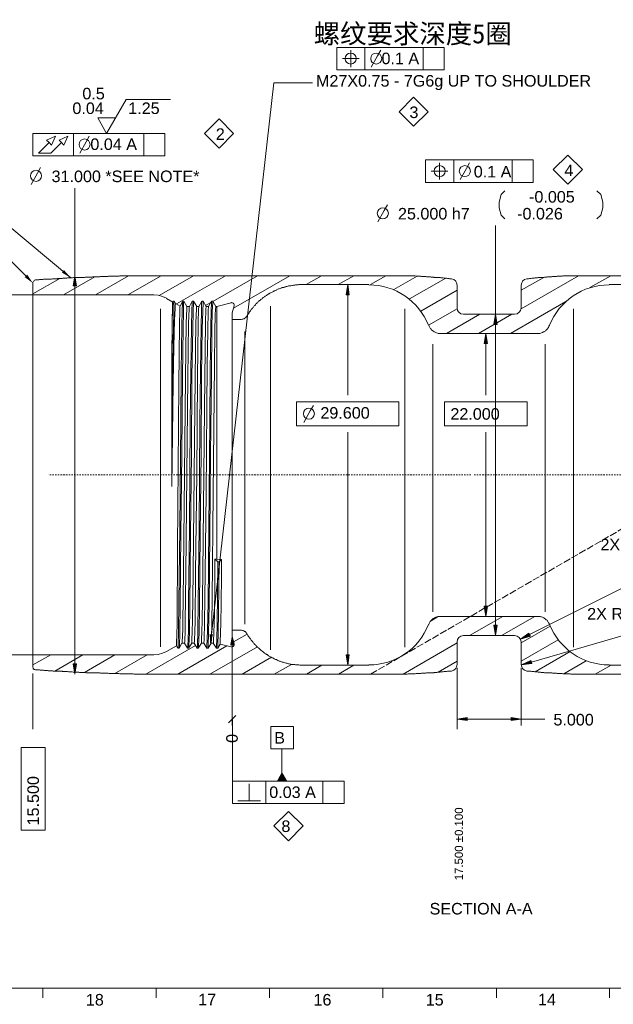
# Model space of a CAD drawing. Header units: millimetres. Extents: x 284 to 1085, y 7 to 266.
# Tile 7 of 21: x 552 to 598, y 8 to 84. Entities that reach past the tile are written whole.
import ezdxf

# ---------------------------------------------------------------- set-up
doc = ezdxf.new("R2010")
doc.units = ezdxf.units.MM
doc.linetypes.add('PDF_IMPORT', pattern=[1, 0.8, -0.2])
for name, color, linetype in [('PDF3_几何图形', 7, 'Continuous'), ('PDF3_实体填充', 7, 'Continuous'), ('PDF3_文字', 7, 'Continuous')]:
    doc.layers.add(name, color=color, linetype=linetype)
doc.styles.add('PDF F1', font='arial.ttf')
doc.styles.add('PDF SimSun', font='simsun.ttc')

msp = doc.modelspace()

# ---------------------------------------------------------------- hatches: boundary and pattern name
at = {"layer": 'PDF3_实体填充', "transparency": 33554559}
for points in [[(552.962, 64.127), (552.832, 64.321), (552.638, 64.127), (553.285, 63.652)], [(555.872, 64.471), (555.699, 64.665), (555.548, 64.471), (556.238, 64.062)], [(591.998, 36.213), (591.869, 36.45), (591.567, 36.213), (591.222, 35.976)], [(592.106, 34.079), (592.041, 34.316), (591.524, 34.079), (591.308, 33.971)], [(587.083, 29.639), (587.083, 29.876), (586.286, 29.746)], [(591.287, 29.746), (590.489, 29.876), (590.489, 29.639)]]:
    msp.add_hatch(color=256, dxfattribs=at).paths.add_polyline_path(points)

# ---------------------------------------------------------------- linework, layer by layer
at = {"layer": 'PDF3_几何图形', "lineweight": 13}
for points in [[(585.294, 80.228), (585.294, 81.974), (576.931, 81.974), (576.931, 80.228)], [(582.902, 78.116), (584.044, 76.973), (582.902, 75.853), (581.781, 76.973)], [(567.77, 76.435), (568.891, 75.292), (567.77, 74.15), (566.628, 75.292)], [(563.545, 73.546), (563.545, 75.292), (553.285, 75.292), (553.285, 73.546)], [(594.908, 73.611), (596.05, 72.49), (594.908, 71.348), (593.765, 72.49)], [(592.213, 71.477), (592.213, 73.244), (583.829, 73.244), (583.829, 71.477)], [(556.669, 63.437), (556.54, 64.234), (556.411, 63.437)], [(577.901, 62.747), (577.793, 63.545), (577.664, 62.747)], [(589.411, 60.441), (589.282, 61.238), (589.153, 60.441)], [(588.657, 58.953), (588.528, 59.751), (588.398, 58.953)], [(573.805, 54.427), (573.805, 52.552), (581.759, 52.552), (581.759, 54.427)], [(585.316, 54.427), (585.316, 52.552), (591.739, 52.552), (591.739, 54.427)], [(588.398, 38.541), (588.528, 37.743), (588.657, 38.541)], [(589.153, 37.053), (589.282, 36.256), (589.411, 37.053)], [(591.869, 36.45), (591.222, 35.976), (591.998, 36.213)], [(568.783, 29.251), (568.783, 35.652)], [(577.664, 34.747), (577.793, 33.95), (577.901, 34.747)], [(556.411, 34.057), (556.54, 33.26), (556.669, 34.057)], [(592.041, 34.316), (591.308, 33.971), (592.106, 34.079)], [(569.063, 30.048), (568.503, 29.466)], [(587.083, 29.876), (586.286, 29.746), (587.083, 29.639)], [(590.489, 29.639), (591.287, 29.746), (590.489, 29.876)], [(571.801, 27.44), (571.801, 29.186), (573.547, 29.186), (573.547, 27.44)], [(552.358, 21.124), (552.358, 27.548), (554.234, 27.548), (554.234, 21.124)], [(577.491, 23.194), (577.491, 24.94), (568.805, 24.94), (568.805, 23.194)], [(573.18, 22.568), (574.301, 21.448), (573.18, 20.305), (572.038, 21.448)]]:
    msp.add_lwpolyline(points, close=True, dxfattribs=at)
for points in [[(579.108, 81.974), (579.108, 80.228)], [(583.656, 81.974), (583.656, 80.228)], [(578.009, 81.759), (578.009, 81.112), (578.677, 81.112)], [(579.604, 80.444), (580.1, 81.328), (580.358, 81.759)], [(577.362, 81.112), (578.009, 81.112), (578.009, 80.444)], [(567.167, 36.342), (572.038, 79.237), (575.034, 79.237)], [(563.976, 77.922), (560.549, 77.922), (559.019, 75.292), (558.329, 76.521), (559.73, 76.521)], [(556.238, 64.062), (541.344, 76.478)], [(554.535, 74.581), (554.729, 74.387), (555.031, 75.077), (554.341, 74.775), (554.535, 74.581), (554.234, 74.279), (553.716, 73.762), (554.19, 73.762), (554.686, 73.762), (555.182, 74.279), (555.505, 74.581), (555.678, 74.387), (556.001, 75.077), (555.311, 74.775), (555.505, 74.581)], [(556.432, 75.292), (556.432, 73.546)], [(556.928, 73.762), (557.424, 74.645), (557.661, 75.077)], [(561.907, 75.292), (561.907, 73.546)], [(584.928, 73.007), (584.928, 72.361), (585.575, 72.361)], [(586.027, 73.244), (586.027, 71.477)], [(586.523, 71.714), (587.019, 72.576), (587.256, 73.007)], [(590.575, 73.244), (590.575, 71.477)], [(553.134, 71.326), (553.63, 72.21), (553.867, 72.641)], [(584.281, 72.361), (584.928, 72.361), (584.928, 71.714)], [(552.725, 64.213), (545.956, 70.981), (542.96, 70.981)], [(556.54, 64.234), (556.54, 71.046)], [(590.015, 70.83), (589.713, 70.55), (589.562, 69.946), (589.562, 69.515), (589.713, 68.933), (590.015, 68.653)], [(597.171, 68.653), (597.473, 68.933), (597.624, 69.515), (597.624, 69.946), (597.473, 70.55), (597.171, 70.83)], [(580.121, 68.416), (580.617, 69.3), (580.876, 69.731)], [(589.282, 61.238), (589.282, 68.136)], [(585.833, 63.997), (585.769, 63.997), (585.704, 63.997), (585.639, 64.019), (585.596, 64.019), (585.531, 64.019), (585.467, 64.04), (585.402, 64.04), (585.337, 64.04), (585.273, 64.04), (585.208, 64.062), (585.143, 64.062), (585.079, 64.062), (585.036, 64.062), (584.971, 64.083), (584.906, 64.083), (584.842, 64.083), (584.777, 64.105), (584.712, 64.105), (584.648, 64.105), (584.583, 64.105), (584.518, 64.105), (584.475, 64.127), (584.411, 64.127), (584.346, 64.127), (584.281, 64.127), (584.217, 64.148), (584.152, 64.148), (584.087, 64.148), (584.023, 64.148), (583.958, 64.148), (583.915, 64.148), (583.85, 64.17), (583.785, 64.17), (583.721, 64.17), (583.656, 64.17), (583.591, 64.17), (583.527, 64.17), (583.462, 64.191), (583.397, 64.191), (583.354, 64.191), (583.29, 64.191), (583.225, 64.191), (583.16, 64.191), (583.096, 64.191), (583.031, 64.213), (582.966, 64.213), (582.902, 64.213), (582.837, 64.213), (582.772, 64.213), (582.729, 64.213), (582.665, 64.213), (582.6, 64.213), (582.535, 64.213), (582.471, 64.213), (582.406, 64.234), (582.341, 64.234), (582.277, 64.234), (582.212, 64.234), (582.169, 64.234), (582.104, 64.234), (582.04, 64.234), (581.975, 64.234), (581.91, 64.234), (581.846, 64.234), (581.781, 64.234), (581.716, 64.234), (581.652, 64.234), (581.587, 64.234), (581.544, 64.234), (581.479, 64.234), (581.414, 64.234), (581.35, 64.234), (581.285, 64.234), (563.287, 64.234), (563.222, 64.234), (563.157, 64.234), (563.114, 64.234), (563.05, 64.234), (562.985, 64.234), (562.92, 64.234), (562.856, 64.234), (562.791, 64.234), (562.726, 64.234), (562.662, 64.234), (562.597, 64.234), (562.532, 64.234), (562.489, 64.234), (562.424, 64.234), (562.36, 64.234), (562.295, 64.234), (562.23, 64.234), (562.166, 64.234), (562.101, 64.234), (562.036, 64.234), (561.972, 64.234), (561.907, 64.234), (561.864, 64.234), (561.799, 64.234), (561.735, 64.234), (561.67, 64.234), (561.605, 64.234), (561.541, 64.234), (561.476, 64.234), (561.411, 64.234), (561.347, 64.234), (561.282, 64.234), (561.239, 64.234), (561.174, 64.234), (561.11, 64.234), (561.045, 64.213), (560.98, 64.213), (560.916, 64.213), (560.851, 64.213), (560.786, 64.213), (560.722, 64.213), (560.657, 64.213), (560.614, 64.213), (560.549, 64.213), (560.484, 64.213), (560.42, 64.213), (560.355, 64.213), (560.29, 64.213), (560.226, 64.213), (560.161, 64.213), (560.096, 64.213), (560.053, 64.213), (559.989, 64.191), (559.924, 64.191), (559.859, 64.191), (559.795, 64.191), (559.73, 64.191), (559.665, 64.191), (559.601, 64.191), (559.536, 64.191), (559.471, 64.191), (559.428, 64.191), (559.364, 64.191), (559.299, 64.191), (559.234, 64.191), (559.17, 64.191), (559.105, 64.17), (559.04, 64.17), (558.976, 64.17), (558.911, 64.17), (558.846, 64.17), (558.803, 64.17), (558.739, 64.17), (558.674, 64.17), (558.609, 64.17), (558.545, 64.17), (558.48, 64.148), (558.415, 64.148), (558.351, 64.148), (558.286, 64.148), (558.221, 64.148), (558.178, 64.148), (558.113, 64.148), (558.049, 64.148), (557.984, 64.148), (557.919, 64.148), (557.855, 64.127), (557.79, 64.127), (557.725, 64.127), (557.661, 64.127), (557.618, 64.127), (557.553, 64.127), (557.488, 64.127), (557.424, 64.127), (557.359, 64.127), (557.294, 64.105), (557.23, 64.105), (557.165, 64.105), (557.1, 64.105), (557.036, 64.105), (556.993, 64.105), (556.928, 64.105), (556.863, 64.105), (556.799, 64.083), (556.734, 64.083), (556.669, 64.083), (556.605, 64.083), (556.54, 64.083), (556.475, 64.083), (556.432, 64.083), (556.367, 64.062), (556.303, 64.062), (556.238, 64.062), (556.173, 64.062), (556.109, 64.062), (556.044, 64.062), (555.979, 64.062), (555.915, 64.04), (555.85, 64.04), (555.807, 64.04), (555.742, 64.04), (555.678, 64.04), (555.613, 64.04), (555.548, 64.019), (555.484, 64.019), (555.419, 64.019), (555.354, 64.019), (555.29, 64.019), (555.225, 64.019), (555.182, 63.997), (555.117, 63.997), (555.053, 63.997), (554.988, 63.997), (554.923, 63.997), (554.859, 63.997), (554.794, 63.997), (554.729, 63.976), (554.665, 63.976), (554.621, 63.976), (554.557, 63.976), (554.492, 63.976), (554.428, 63.954), (554.363, 63.954), (554.298, 63.954), (554.234, 63.954), (554.169, 63.954), (554.104, 63.954), (554.061, 63.933), (553.996, 63.933), (553.932, 63.933), (553.867, 63.933), (553.802, 63.933), (553.738, 63.911), (553.673, 63.911), (553.608, 63.911), (553.544, 63.911), (553.501, 63.911), (553.479, 63.911), (553.414, 63.889), (553.371, 63.846), (553.328, 63.803), (553.307, 63.76), (553.285, 63.695), (553.285, 62.747), (553.285, 36.471), (553.285, 34.747)], [(553.285, 62.812), (555.376, 64.019)], [(555.656, 62.747), (558.092, 64.148)], [(558.157, 62.747), (560.722, 64.213)], [(560.657, 62.747), (563.265, 64.234)], [(563.093, 62.704), (565.765, 64.234)], [(564.451, 62.036), (568.266, 64.234)], [(567.274, 62.23), (570.766, 64.234)], [(568.783, 60.829), (569.494, 60.829), (569.559, 60.85), (569.624, 60.85), (569.667, 60.872), (569.732, 60.893), (569.775, 60.936), (569.839, 60.98), (569.882, 61.023), (569.904, 61.066), (569.926, 61.087), (569.947, 61.13), (569.99, 61.195), (570.033, 61.238), (570.055, 61.303), (570.098, 61.346), (570.12, 61.389), (570.163, 61.454), (570.206, 61.497), (570.227, 61.562), (570.27, 61.605), (570.314, 61.648), (570.357, 61.691), (570.4, 61.756), (570.443, 61.799), (570.464, 61.842), (570.508, 61.885), (570.551, 61.928), (570.594, 61.971), (570.637, 62.036), (570.68, 62.079), (570.723, 62.122), (570.766, 62.165), (570.831, 62.208), (570.874, 62.251), (570.917, 62.294), (570.96, 62.316), (571.003, 62.359), (571.046, 62.402), (571.111, 62.445), (571.154, 62.488), (571.197, 62.532), (571.262, 62.553), (571.305, 62.596), (571.348, 62.639), (571.413, 62.661), (571.456, 62.704), (571.521, 62.747), (571.564, 62.769), (571.607, 62.812), (571.672, 62.833), (571.715, 62.876), (571.779, 62.898), (571.822, 62.92), (571.887, 62.963), (571.952, 62.984), (571.995, 63.006), (572.06, 63.049), (572.103, 63.07), (572.167, 63.092), (572.232, 63.114), (572.275, 63.157), (572.34, 63.178), (572.404, 63.2), (572.448, 63.221), (572.512, 63.243), (572.577, 63.264), (572.642, 63.286), (572.685, 63.308), (572.749, 63.308), (572.814, 63.329), (572.879, 63.351), (572.922, 63.372), (572.986, 63.394), (573.051, 63.394), (573.116, 63.415), (573.18, 63.437), (573.245, 63.437), (573.288, 63.458), (573.353, 63.458), (573.417, 63.48), (573.482, 63.48), (573.547, 63.501), (573.611, 63.501), (573.676, 63.501), (573.719, 63.523), (573.784, 63.523), (573.849, 63.523), (573.913, 63.523), (573.978, 63.545), (574.043, 63.545), (574.107, 63.545), (574.172, 63.545), (574.237, 63.545), (579.431, 63.545)], [(568.891, 61.712), (573.267, 64.234)], [(574.538, 63.545), (575.745, 64.234)], [(577.039, 63.545), (578.246, 64.234)], [(579.539, 63.545), (580.746, 64.234)], [(581.371, 63.157), (583.182, 64.191)], [(582.578, 62.424), (585.402, 64.04)], [(586.286, 63.501), (586.243, 63.674), (586.157, 63.825), (586.027, 63.933), (585.855, 63.997)], [(586.2, 63.803), (586.2, 63.825)], [(591.265, 61.648), (595.749, 64.234)], [(591.287, 63.114), (593.033, 64.105)], [(591.718, 63.997), (591.545, 63.933), (591.416, 63.825), (591.33, 63.674), (591.287, 63.501)], [(591.373, 63.825), (591.373, 63.803)], [(606.763, 64.234), (596.266, 64.234), (596.223, 64.234), (596.158, 64.234), (596.093, 64.234), (596.029, 64.234), (595.964, 64.234), (595.899, 64.234), (595.835, 64.234), (595.77, 64.234), (595.705, 64.234), (595.641, 64.234), (595.598, 64.234), (595.533, 64.234), (595.468, 64.234), (595.404, 64.234), (595.339, 64.234), (595.274, 64.234), (595.21, 64.234), (595.145, 64.234), (595.08, 64.234), (595.016, 64.213), (594.973, 64.213), (594.908, 64.213), (594.843, 64.213), (594.779, 64.213), (594.714, 64.213), (594.649, 64.213), (594.585, 64.213), (594.52, 64.213), (594.455, 64.191), (594.412, 64.191), (594.347, 64.191), (594.283, 64.191), (594.218, 64.191), (594.153, 64.191), (594.089, 64.191), (594.024, 64.17), (593.959, 64.17), (593.895, 64.17), (593.83, 64.17), (593.787, 64.17), (593.722, 64.17), (593.658, 64.148), (593.593, 64.148), (593.528, 64.148), (593.464, 64.148), (593.399, 64.148), (593.334, 64.148), (593.27, 64.127), (593.227, 64.127), (593.162, 64.127), (593.097, 64.127), (593.033, 64.105), (592.968, 64.105), (592.903, 64.105), (592.839, 64.105), (592.774, 64.105), (592.709, 64.083), (592.666, 64.083), (592.601, 64.083), (592.537, 64.062), (592.472, 64.062), (592.407, 64.062), (592.343, 64.062), (592.278, 64.04), (592.213, 64.04), (592.149, 64.04), (592.106, 64.04), (592.041, 64.019), (591.976, 64.019), (591.912, 64.019), (591.847, 63.997), (591.782, 63.997), (591.718, 63.997)], [(596.632, 63.308), (598.249, 64.234)], [(598.12, 63.545), (618.058, 63.545)], [(556.54, 34.057), (556.54, 63.437)], [(583.462, 61.475), (586.286, 63.114)], [(586.286, 63.501), (586.286, 61.734), (586.329, 61.54), (586.437, 61.389), (586.588, 61.281), (586.782, 61.238)], [(591.287, 63.501), (591.287, 61.734)], [(553.285, 62.747), (562.683, 62.747)], [(563.675, 62.488), (563.373, 62.618), (563.028, 62.726), (562.683, 62.747)], [(563.675, 62.467), (564.17, 62.187), (564.149, 62.165), (564.149, 61.95), (564.106, 60.225), (564.084, 57.66)], [(564.666, 35.264), (564.666, 35.286), (564.688, 35.437), (564.709, 36.471), (564.752, 38.584), (564.795, 44.145), (564.86, 50.374), (564.925, 56.431), (564.968, 60.139), (564.989, 61.454), (565.011, 62.144), (565.033, 62.23), (565.033, 62.251), (564.946, 62.251), (564.731, 61.863), (564.386, 62.079), (564.364, 62.079), (564.364, 62.057), (564.343, 61.928), (564.343, 61.691), (564.3, 60.807), (564.257, 58.716), (564.192, 55.893), (564.084, 47.831), (564.084, 57.66), (564.127, 60.742), (564.149, 61.756), (564.17, 62.165), (564.192, 62.23)], [(564.084, 47.831), (564.149, 55.655), (564.192, 59.083), (564.235, 61.389), (564.257, 62.036), (564.278, 62.23), (564.278, 62.251), (564.386, 62.079)], [(564.278, 62.251), (564.192, 62.251), (564.17, 62.187)], [(564.451, 35.458), (564.558, 35.264), (564.58, 35.264), (564.58, 35.415), (564.623, 36.622), (564.645, 38.821), (564.709, 44.598), (564.795, 52.875), (564.817, 56.776), (564.882, 60.311), (564.903, 61.54), (564.925, 62.122), (564.925, 62.208), (564.925, 62.23)], [(565.033, 62.251), (565.27, 61.842), (565.27, 61.82), (565.248, 61.669), (565.205, 60.57), (565.162, 56.302), (565.076, 48.801), (565.011, 41.17), (564.946, 37.269), (564.946, 36.709), (564.903, 35.803), (564.903, 35.674), (564.903, 35.652), (564.882, 35.652), (564.666, 35.264), (564.558, 35.264)], [(565.076, 35.652), (565.313, 35.264), (565.334, 35.415), (565.377, 36.622), (565.399, 38.821), (565.464, 44.598), (565.528, 52.875), (565.571, 56.776), (565.615, 60.311), (565.658, 61.54), (565.679, 62.122), (565.679, 62.208), (565.679, 62.23)], [(565.787, 62.251), (566.024, 61.842), (566.003, 61.82), (566.003, 61.669), (565.959, 60.57), (565.895, 56.302), (565.83, 48.801), (565.744, 41.17), (565.701, 37.269), (565.679, 36.709), (565.658, 35.803), (565.658, 35.674), (565.636, 35.674), (565.636, 35.652), (565.399, 35.264), (565.313, 35.264)], [(565.421, 35.264), (565.421, 35.286), (565.421, 35.437), (565.464, 36.471), (565.485, 38.584), (565.55, 44.145), (565.615, 50.374), (565.658, 56.431), (565.722, 60.139), (565.744, 61.454), (565.765, 62.144), (565.787, 62.23), (565.787, 62.251), (565.679, 62.251), (565.464, 61.842)], [(565.83, 35.652), (566.067, 35.264), (566.089, 35.415), (566.11, 36.622), (566.153, 38.821), (566.218, 44.598), (566.283, 52.875), (566.326, 56.776), (566.369, 60.311), (566.391, 61.54), (566.412, 62.122), (566.434, 62.208), (566.434, 62.23)], [(566.541, 62.251), (566.757, 61.842), (566.757, 61.82), (566.735, 61.669), (566.714, 60.57), (566.649, 56.302), (566.585, 48.801), (566.498, 41.17), (566.455, 37.269), (566.434, 36.709), (566.412, 35.803), (566.391, 35.674), (566.391, 35.652), (566.153, 35.264), (566.067, 35.264)], [(566.153, 35.264), (566.175, 35.286), (566.175, 35.437), (566.218, 36.471), (566.24, 38.584), (566.304, 44.145), (566.369, 50.374), (566.412, 56.431), (566.455, 60.139), (566.498, 61.454), (566.52, 62.144), (566.52, 62.23), (566.52, 62.251), (566.541, 62.251), (566.434, 62.251), (566.197, 61.842)], [(566.585, 35.652), (566.822, 35.264), (566.822, 35.415), (566.865, 36.622), (566.908, 38.821), (566.973, 44.598), (567.037, 52.875), (567.08, 56.776), (567.123, 60.311), (567.145, 61.54), (567.167, 62.122), (567.188, 62.208), (567.188, 62.23)], [(566.714, 61.906), (567.123, 62.144)], [(567.274, 62.251), (567.511, 61.842), (567.511, 61.82), (567.49, 61.605), (567.468, 61.195), (567.447, 59.859), (567.404, 57.337), (567.317, 47.292), (567.231, 39.101), (567.21, 37.269), (567.167, 35.954), (567.145, 35.695), (567.145, 35.674), (567.145, 35.652), (566.908, 35.264), (566.822, 35.264)], [(566.908, 35.264), (566.908, 35.286), (566.929, 35.437), (566.951, 36.471), (566.994, 38.584), (567.059, 44.145), (567.102, 50.374), (567.167, 56.431), (567.21, 60.139), (567.231, 61.454), (567.274, 62.144), (567.274, 62.23), (567.274, 62.251), (567.188, 62.251), (566.951, 61.842)], [(567.598, 61.842), (568.697, 62.122), (568.74, 62.144), (568.805, 62.122), (568.869, 62.1), (568.912, 62.057), (568.934, 61.993), (568.934, 61.928), (568.934, 61.885), (568.783, 61.346), (568.783, 60.829), (568.783, 38.131), (568.783, 36.665)], [(577.793, 54.944), (577.793, 62.747)], [(590.446, 59.751), (594.757, 62.23)], [(563.2, 36.515), (563.2, 61.669)], [(563.675, 35.027), (564.451, 35.458), (564.451, 35.48), (564.451, 35.652), (564.494, 37.118), (564.537, 43.067), (564.645, 55.72), (564.688, 60.419), (564.709, 61.562), (564.709, 61.82), (564.731, 61.863)], [(564.882, 35.652), (565.076, 35.652), (565.076, 35.674), (565.097, 35.782), (565.119, 36.665), (565.14, 37.269), (565.183, 41.17), (565.27, 48.801), (565.334, 56.281), (565.399, 60.548), (565.442, 61.669), (565.442, 61.799), (565.442, 61.82), (565.442, 61.842), (565.464, 61.842), (565.27, 61.842)], [(565.636, 35.652), (565.83, 35.652), (565.83, 35.674), (565.852, 35.782), (565.873, 36.665), (565.895, 37.269), (565.938, 41.17), (566.024, 48.801), (566.089, 56.281), (566.153, 60.548), (566.175, 61.669), (566.197, 61.799), (566.197, 61.82), (566.197, 61.842), (566.024, 61.842)], [(566.757, 61.842), (566.951, 61.842), (566.951, 61.82), (566.951, 61.799), (566.929, 61.583), (566.886, 59.859), (566.843, 57.315), (566.757, 47.292), (566.671, 39.123), (566.628, 37.269), (566.606, 35.933), (566.585, 35.674), (566.585, 35.652), (566.391, 35.652)], [(567.145, 35.652), (567.317, 35.652), (567.339, 35.652), (567.339, 35.674), (567.339, 35.825), (567.382, 37.161), (567.382, 37.269), (567.382, 37.334), (567.382, 37.377), (567.382, 37.441), (567.382, 37.506), (567.404, 37.571), (567.404, 37.635), (567.404, 37.7), (567.404, 37.765), (567.404, 37.829), (567.404, 37.894), (567.404, 37.959), (567.404, 38.002), (567.404, 38.067), (567.404, 38.131), (567.404, 38.196), (567.404, 38.261), (567.404, 38.325), (567.404, 38.39), (567.404, 38.455), (567.404, 38.519), (567.404, 38.584), (567.404, 38.627), (567.404, 38.692), (567.404, 38.756), (567.404, 38.821), (567.404, 38.886), (567.404, 38.95), (567.425, 39.015), (567.425, 39.08), (567.425, 39.144), (567.425, 39.187), (567.425, 39.252), (567.425, 39.317), (567.425, 39.381), (567.425, 39.446), (567.425, 39.511), (567.425, 39.575), (567.425, 39.64), (567.425, 39.705), (567.425, 39.769), (567.425, 39.813), (567.425, 39.877), (567.425, 39.942), (567.425, 40.007), (567.425, 40.071), (567.425, 40.136), (567.425, 40.2), (567.425, 40.265), (567.425, 40.33), (567.425, 40.394), (567.425, 40.438), (567.425, 40.502), (567.425, 40.567), (567.425, 40.632), (567.447, 40.696), (567.447, 40.761), (567.447, 40.826), (567.447, 40.89), (567.447, 40.955), (567.447, 41.02), (567.447, 41.063), (567.447, 41.127), (567.447, 41.192), (567.447, 41.257), (567.447, 41.321), (567.447, 41.386), (567.447, 41.451), (567.447, 41.515), (567.447, 41.58), (567.447, 41.645), (567.447, 41.688), (567.447, 41.752), (567.447, 41.817), (567.447, 41.882), (567.447, 41.946), (567.447, 42.011), (567.447, 42.076), (567.447, 42.14), (567.447, 42.205), (567.598, 42.205), (567.598, 61.842), (567.511, 61.842)], [(571.779, 36.342), (571.779, 61.863)], [(582.212, 61.669), (582.212, 36.515)], [(584.066, 60.398), (586.286, 61.669)], [(586.458, 61.368), (586.458, 61.389)], [(586.782, 61.238), (590.769, 61.238), (590.963, 61.281), (591.114, 61.389), (591.222, 61.54), (591.265, 61.734)], [(591.093, 61.389), (591.093, 61.368)], [(595.339, 36.515), (595.339, 61.669)], [(585.467, 59.751), (588.053, 61.238)], [(587.946, 59.751), (590.554, 61.238)], [(569.775, 38.067), (569.775, 59.902)], [(589.282, 37.053), (589.282, 60.441)], [(588.528, 54.944), (588.528, 58.953)], [(584.411, 38.929), (584.411, 58.91)], [(593.14, 38.929), (593.14, 58.91)], [(574.366, 52.832), (574.862, 53.716), (575.12, 54.147)], [(577.793, 34.747), (577.793, 52.056)], [(588.528, 38.541), (588.528, 52.056)], [(567.317, 35.652), (567.555, 35.264), (567.576, 35.264), (567.576, 35.351), (567.598, 36.062), (567.619, 37.097), (567.684, 41.99), (567.447, 42.205)], [(567.598, 42.205), (567.964, 42.162), (567.77, 41.99), (567.684, 41.99)], [(591.933, 36.342), (603.853, 42.291)], [(567.662, 35.264), (567.662, 35.286), (567.684, 35.458), (567.705, 36.515), (567.727, 38.045), (567.77, 41.99)], [(584.411, 38.11), (584.411, 38.993)], [(593.14, 38.11), (593.14, 38.993)], [(569.775, 37.14), (569.775, 38.131)], [(584.26, 37.398), (584.82, 37.743)], [(587.256, 36.256), (589.842, 37.743)], [(589.756, 36.256), (592.343, 37.743)], [(591.287, 35.695), (593.528, 36.989)], [(592.084, 34.187), (601.439, 36.903)], [(563.2, 35.372), (563.2, 36.579)], [(579.431, 33.95), (574.237, 33.95), (574.172, 33.95), (574.107, 33.95), (574.043, 33.95), (573.978, 33.971), (573.913, 33.971), (573.849, 33.971), (573.784, 33.971), (573.719, 33.971), (573.676, 33.993), (573.611, 33.993), (573.547, 33.993), (573.482, 34.014), (573.417, 34.014), (573.353, 34.036), (573.288, 34.036), (573.223, 34.057), (573.18, 34.057), (573.116, 34.079), (573.051, 34.1), (572.986, 34.1), (572.922, 34.122), (572.879, 34.144), (572.814, 34.165), (572.749, 34.187), (572.685, 34.187), (572.62, 34.208), (572.577, 34.23), (572.512, 34.251), (572.448, 34.273), (572.404, 34.294), (572.34, 34.316), (572.275, 34.359), (572.232, 34.381), (572.167, 34.402), (572.103, 34.424), (572.06, 34.445), (571.995, 34.488), (571.952, 34.51), (571.887, 34.532), (571.822, 34.575), (571.779, 34.596), (571.715, 34.618), (571.672, 34.661), (571.607, 34.682), (571.564, 34.726), (571.499, 34.769), (571.456, 34.79), (571.413, 34.833), (571.348, 34.855), (571.305, 34.898), (571.262, 34.941), (571.197, 34.984), (571.154, 35.006), (571.111, 35.049), (571.046, 35.092), (571.003, 35.135), (570.96, 35.178), (570.917, 35.221), (570.874, 35.264), (570.831, 35.308), (570.766, 35.329), (570.723, 35.372), (570.68, 35.437), (570.637, 35.48), (570.594, 35.523), (570.551, 35.566), (570.508, 35.609), (570.464, 35.652), (570.421, 35.695), (570.4, 35.76), (570.357, 35.803), (570.314, 35.846), (570.27, 35.889), (570.227, 35.954), (570.206, 35.997), (570.163, 36.04), (570.12, 36.105), (570.098, 36.148), (570.055, 36.191), (570.012, 36.256), (569.99, 36.299), (569.947, 36.364), (569.926, 36.407), (569.882, 36.471), (569.839, 36.515), (569.796, 36.558), (569.753, 36.579), (569.688, 36.622), (569.645, 36.644), (569.581, 36.644), (569.516, 36.665), (569.494, 36.665), (568.783, 36.665), (568.783, 36.17), (568.934, 35.609), (568.934, 35.566), (568.934, 35.502), (568.912, 35.458), (568.869, 35.394), (568.805, 35.372), (568.762, 35.351), (568.697, 35.372), (567.856, 35.588), (567.662, 35.264), (567.555, 35.264)], [(568.891, 35.76), (569.947, 36.364)], [(571.779, 35.157), (571.779, 36.385)], [(582.212, 35.351), (582.212, 36.558)], [(586.782, 36.256), (586.588, 36.213), (586.437, 36.105), (586.329, 35.954), (586.286, 35.76)], [(586.458, 36.105), (586.458, 36.127)], [(590.769, 36.256), (586.782, 36.256)], [(591.265, 35.76), (591.222, 35.954), (591.114, 36.105), (590.963, 36.213), (590.769, 36.256)], [(591.093, 36.105), (591.093, 36.127)], [(595.339, 35.351), (595.339, 36.558)], [(562.08, 33.26), (565.938, 35.48)], [(564.558, 33.26), (568.374, 35.458)], [(567.059, 33.26), (570.745, 35.372)], [(568.783, 29.251), (568.783, 35.652), (568.783, 29.251)], [(568.783, 29.251), (568.783, 35.652), (568.783, 29.251)], [(568.783, 35.566), (568.805, 24.077)], [(582.083, 33.26), (586.286, 35.695)], [(586.286, 35.76), (586.286, 33.993)], [(591.287, 34.251), (594.153, 35.911)], [(591.287, 35.76), (591.287, 33.993), (591.33, 33.82), (591.416, 33.669), (591.545, 33.562), (591.718, 33.497)], [(553.285, 33.971), (554.665, 34.747)], [(585.833, 33.497), (585.769, 33.497), (585.704, 33.497), (585.639, 33.475), (585.596, 33.475), (585.531, 33.475), (585.467, 33.454), (585.402, 33.454), (585.337, 33.454), (585.273, 33.454), (585.208, 33.432), (585.143, 33.432), (585.079, 33.432), (585.036, 33.432), (584.971, 33.411), (584.906, 33.411), (584.842, 33.411), (584.777, 33.411), (584.712, 33.389), (584.648, 33.389), (584.583, 33.389), (584.518, 33.389), (584.475, 33.368), (584.411, 33.368), (584.346, 33.368), (584.281, 33.368), (584.217, 33.368), (584.152, 33.346), (584.087, 33.346), (584.023, 33.346), (583.958, 33.346), (583.915, 33.346), (583.85, 33.324), (583.785, 33.324), (583.721, 33.324), (583.656, 33.324), (583.591, 33.324), (583.527, 33.324), (583.462, 33.303), (583.397, 33.303), (583.333, 33.303), (583.29, 33.303), (583.225, 33.303), (583.16, 33.303), (583.096, 33.303), (583.031, 33.281), (582.966, 33.281), (582.902, 33.281), (582.837, 33.281), (582.772, 33.281), (582.729, 33.281), (582.665, 33.281), (582.6, 33.281), (582.535, 33.281), (582.471, 33.281), (582.406, 33.26), (582.341, 33.26), (582.277, 33.26), (582.212, 33.26), (582.147, 33.26), (582.104, 33.26), (582.04, 33.26), (581.975, 33.26), (581.91, 33.26), (581.846, 33.26), (581.781, 33.26), (581.716, 33.26), (581.652, 33.26), (581.587, 33.26), (581.522, 33.26), (581.479, 33.26), (581.414, 33.26), (581.35, 33.26), (581.285, 33.26), (563.287, 33.26), (563.222, 33.26), (563.157, 33.26), (563.093, 33.26), (563.028, 33.26), (562.963, 33.26), (562.899, 33.26), (562.834, 33.26), (562.791, 33.26), (562.726, 33.26), (562.662, 33.26), (562.597, 33.26), (562.532, 33.26), (562.468, 33.26), (562.403, 33.26), (562.338, 33.26), (562.274, 33.26), (562.209, 33.26), (562.166, 33.26), (562.101, 33.26), (562.036, 33.26), (561.972, 33.26), (561.907, 33.26), (561.842, 33.26), (561.778, 33.26), (561.713, 33.26), (561.648, 33.26), (561.605, 33.26), (561.541, 33.26), (561.476, 33.26), (561.411, 33.26), (561.347, 33.26), (561.282, 33.26), (561.217, 33.26), (561.153, 33.26), (561.088, 33.281), (561.023, 33.281), (560.98, 33.281), (560.916, 33.281), (560.851, 33.281), (560.786, 33.281), (560.722, 33.281), (560.657, 33.281), (560.592, 33.281), (560.528, 33.281), (560.463, 33.281), (560.398, 33.281), (560.355, 33.281), (560.29, 33.281), (560.226, 33.281), (560.161, 33.281), (560.096, 33.281), (560.032, 33.281), (559.967, 33.303), (559.902, 33.303), (559.838, 33.303), (559.773, 33.303), (559.73, 33.303), (559.665, 33.303), (559.601, 33.303), (559.536, 33.303), (559.471, 33.303), (559.407, 33.303), (559.342, 33.303), (559.277, 33.303), (559.213, 33.303), (559.148, 33.324), (559.105, 33.324), (559.04, 33.324), (558.976, 33.324), (558.911, 33.324), (558.846, 33.324), (558.782, 33.324), (558.717, 33.324), (558.652, 33.324), (558.588, 33.324), (558.545, 33.324), (558.48, 33.346), (558.415, 33.346), (558.351, 33.346), (558.286, 33.346), (558.221, 33.346), (558.157, 33.346), (558.092, 33.346), (558.027, 33.346), (557.963, 33.346), (557.919, 33.346), (557.855, 33.368), (557.79, 33.368), (557.725, 33.368), (557.661, 33.368), (557.596, 33.368), (557.531, 33.368), (557.467, 33.368), (557.402, 33.368), (557.359, 33.389), (557.294, 33.389), (557.23, 33.389), (557.165, 33.389), (557.1, 33.389), (557.036, 33.389), (556.971, 33.389), (556.906, 33.389), (556.842, 33.411), (556.777, 33.411), (556.734, 33.411), (556.669, 33.411), (556.605, 33.411), (556.54, 33.411), (556.475, 33.411), (556.411, 33.411), (556.346, 33.432), (556.281, 33.432), (556.217, 33.432), (556.173, 33.432), (556.109, 33.432), (556.044, 33.432), (555.979, 33.454), (555.915, 33.454), (555.85, 33.454), (555.785, 33.454), (555.721, 33.454), (555.656, 33.454), (555.591, 33.454), (555.548, 33.475), (555.484, 33.475), (555.419, 33.475), (555.354, 33.475), (555.29, 33.475), (555.225, 33.475), (555.16, 33.497), (555.096, 33.497), (555.031, 33.497), (554.988, 33.497), (554.923, 33.497), (554.859, 33.497), (554.794, 33.518), (554.729, 33.518), (554.665, 33.518), (554.6, 33.518), (554.535, 33.518), (554.471, 33.518), (554.406, 33.54), (554.363, 33.54), (554.298, 33.54), (554.234, 33.54), (554.169, 33.54), (554.104, 33.562), (554.04, 33.562), (553.975, 33.562), (553.91, 33.562), (553.846, 33.562), (553.802, 33.583), (553.738, 33.583), (553.673, 33.583), (553.608, 33.583), (553.544, 33.583), (553.479, 33.583), (553.436, 33.605), (553.371, 33.626), (553.328, 33.669), (553.307, 33.734), (553.285, 33.799), (553.285, 34.747), (562.683, 34.747)], [(554.988, 33.497), (557.165, 34.747)], [(557.294, 33.389), (559.665, 34.747)], [(559.644, 33.303), (562.166, 34.747)], [(562.683, 34.747), (563.028, 34.769), (563.373, 34.876), (563.675, 35.006)], [(569.559, 33.26), (571.844, 34.575)], [(592.364, 33.432), (595.08, 35.006)], [(553.307, 33.691), (553.307, 33.648)], [(572.06, 33.26), (573.396, 34.014)], [(574.56, 33.26), (575.767, 33.95)], [(577.06, 33.26), (578.267, 33.95)], [(584.82, 33.411), (586.286, 34.251)], [(585.855, 33.497), (586.027, 33.562), (586.157, 33.669), (586.243, 33.82), (586.286, 33.993)], [(586.2, 33.669), (586.2, 33.691)], [(586.286, 33.756), (586.286, 29.251)], [(591.287, 33.756), (591.287, 29.251)], [(591.373, 33.691), (591.373, 33.669)], [(594.606, 33.281), (596.331, 34.294)], [(597.042, 33.26), (598.27, 33.95)], [(618.058, 33.95), (598.12, 33.95)], [(553.285, 33.303), (553.285, 28.97)], [(586.286, 33.497), (586.286, 28.97)], [(591.718, 33.497), (591.782, 33.497), (591.847, 33.497), (591.912, 33.475), (591.976, 33.475), (592.041, 33.475), (592.106, 33.454), (592.149, 33.454), (592.213, 33.454), (592.278, 33.454), (592.343, 33.432), (592.407, 33.432), (592.472, 33.432), (592.537, 33.432), (592.601, 33.411), (592.666, 33.411), (592.709, 33.411), (592.774, 33.411), (592.839, 33.389), (592.903, 33.389), (592.968, 33.389), (593.033, 33.389), (593.097, 33.368), (593.162, 33.368), (593.227, 33.368), (593.27, 33.368), (593.334, 33.368), (593.399, 33.346), (593.464, 33.346), (593.528, 33.346), (593.593, 33.346), (593.658, 33.346), (593.722, 33.324), (593.787, 33.324), (593.83, 33.324), (593.895, 33.324), (593.959, 33.324), (594.024, 33.324), (594.089, 33.303), (594.153, 33.303), (594.218, 33.303), (594.283, 33.303), (594.347, 33.303), (594.412, 33.303), (594.455, 33.303), (594.52, 33.281), (594.585, 33.281), (594.649, 33.281), (594.714, 33.281), (594.779, 33.281), (594.843, 33.281), (594.908, 33.281), (594.973, 33.281), (595.016, 33.281), (595.08, 33.281), (595.145, 33.26), (595.21, 33.26), (595.274, 33.26), (595.339, 33.26), (595.404, 33.26), (595.468, 33.26), (595.533, 33.26), (595.598, 33.26), (595.641, 33.26), (595.705, 33.26), (595.77, 33.26), (595.835, 33.26), (595.899, 33.26), (595.964, 33.26), (596.029, 33.26), (596.093, 33.26), (596.158, 33.26), (596.223, 33.26), (596.266, 33.26), (614.264, 33.26)], [(569.063, 30.048), (568.503, 29.466), (569.063, 30.048)], [(569.063, 30.048), (568.503, 29.466), (569.063, 30.048)], [(587.083, 29.746), (590.489, 29.746)], [(591.287, 29.746), (593.119, 29.746)], [(572.663, 24.94), (572.663, 27.44)], [(569.236, 23.409), (570.12, 23.409), (570.12, 24.077), (570.12, 24.724)], [(571.413, 24.94), (571.413, 23.194)], [(575.853, 24.94), (575.853, 23.194)], [(570.12, 23.409), (570.982, 23.409)], [(682.852, 8.838), (712.836, 8.838), (505.433, 8.838), (605.384, 8.838)], [(554.061, 8.838), (554.061, 8.083)], [(562.877, 8.838), (562.877, 8.083)], [(571.693, 8.838), (571.693, 8.083)], [(580.509, 8.838), (580.509, 8.083)], [(589.347, 8.838), (589.347, 8.083)], [(598.163, 8.838), (598.163, 8.083)]]:
    msp.add_lwpolyline(points, dxfattribs=at)
for points in [[(584.087, 60.376), (584.109, 60.311), (584.13, 60.268), (584.173, 60.204), (584.195, 60.16), (584.238, 60.117), (584.281, 60.053), (584.324, 60.01), (584.367, 59.966), (584.411, 59.945), (584.475, 59.902), (584.518, 59.859), (584.583, 59.837), (584.626, 59.816), (584.691, 59.794), (584.755, 59.772), (584.82, 59.751), (584.885, 59.751), (584.949, 59.751), (584.993, 59.751), (585.014, 59.751), (592.558, 59.751), (592.601, 59.751), (592.666, 59.751), (592.731, 59.751), (592.795, 59.772), (592.86, 59.794), (592.925, 59.816), (592.968, 59.837), (593.033, 59.859), (593.076, 59.902), (593.14, 59.923), (593.183, 59.966), (593.227, 60.01), (593.27, 60.053), (593.313, 60.096), (593.356, 60.16), (593.399, 60.204), (593.421, 60.247), (593.442, 60.311), (593.485, 60.376, -0.308554), (598.12, 63.523)], [(567.964, 42.162, -0.004272), (567.899, 37.183), (567.856, 35.76), (567.856, 35.609), (567.856, 35.588)], [(598.12, 33.971, -0.307171), (593.485, 37.118), (593.464, 37.183), (593.421, 37.226), (593.399, 37.291), (593.356, 37.334), (593.313, 37.377), (593.291, 37.441), (593.227, 37.485), (593.183, 37.528), (593.14, 37.549), (593.097, 37.592), (593.033, 37.635), (592.989, 37.657), (592.925, 37.679), (592.86, 37.7), (592.795, 37.722), (592.752, 37.743), (592.688, 37.743), (592.623, 37.743), (592.558, 37.743), (585.014, 37.743), (584.949, 37.743), (584.885, 37.743), (584.82, 37.743), (584.755, 37.722), (584.712, 37.7), (584.648, 37.679), (584.583, 37.657), (584.54, 37.635), (584.475, 37.592), (584.432, 37.571), (584.367, 37.528), (584.324, 37.485), (584.281, 37.441), (584.238, 37.398), (584.195, 37.355), (584.173, 37.291), (584.13, 37.247), (584.109, 37.183), (584.087, 37.118)]]:
    msp.add_lwpolyline(points, format="xyb", dxfattribs=at)
at = {"layer": 'PDF3_几何图形', "color": 12, "lineweight": 13, "true_color": 0xb50000}
for points in [[(553.285, 62.747), (541.796, 62.747)], [(553.285, 34.747), (541.796, 34.747)]]:
    msp.add_lwpolyline(points, dxfattribs=at)
at = {"layer": 'PDF3_几何图形', "linetype": 'PDF_IMPORT', "lineweight": 13, "ltscale": 0.694392}
msp.add_lwpolyline([(579.561, 33.26), (623.705, 58.738)], dxfattribs=at)
at = {"layer": 'PDF3_几何图形', "linetype": 'PDF_IMPORT', "lineweight": 13, "ltscale": 0.136667}
for points in [[(587.364, 48.758), (554.492, 48.758)], [(587.622, 48.758), (619.847, 48.758), (619.998, 48.758)]]:
    msp.add_lwpolyline(points, dxfattribs=at)
at = {"layer": 'PDF3_几何图形', "lineweight": 25}
msp.add_lwpolyline([(568.654, 35.566), (568.912, 35.566)], close=True, dxfattribs=at)
at = {"layer": 'PDF3_几何图形', "lineweight": 13}
for centre in [(578.011, 81.117), (579.994, 81.117), (557.297, 74.435), (584.93, 72.365), (586.892, 72.365), (553.525, 71.999), (580.512, 69.089), (574.756, 53.505)]:
    msp.add_circle(centre, 0.429, dxfattribs=at)
for centre, radius, start, end in [((579.429, 58.534), 4.989, 21.66985, 89.97167), ((579.441, 38.942), 4.971, 269.88357, 338.47491)]:
    msp.add_arc(centre, radius, start, end, dxfattribs=at)
at = {"layer": 'PDF3_实体填充', "lineweight": 25, "transparency": 33554559}
for points in [[(556.54, 64.234), (556.669, 63.437), (556.411, 63.437)], [(577.793, 63.545), (577.901, 62.747), (577.664, 62.747)], [(589.282, 61.238), (589.411, 60.441), (589.153, 60.441)], [(588.528, 59.751), (588.657, 58.953), (588.398, 58.953)], [(588.398, 38.541), (588.657, 38.541), (588.528, 37.743)], [(589.153, 37.053), (589.411, 37.053), (589.282, 36.256)], [(567.037, 36.364), (567.296, 36.342), (567.037, 36.342)], [(567.037, 36.342), (567.296, 36.342), (567.08, 35.566)], [(568.783, 36.364), (568.912, 35.566), (568.654, 35.566)], [(577.664, 34.747), (577.901, 34.747), (577.793, 33.95)], [(556.411, 34.057), (556.669, 34.057), (556.54, 33.26)], [(572.663, 25.651), (573.073, 24.94), (572.275, 24.94)]]:
    msp.add_solid(points, dxfattribs=at)

# ---------------------------------------------------------------- texts
at = {"layer": 'PDF3_文字', "color": 12, "true_color": 0xc00000, "insert": (575.129, 82.968), "char_height": 1.5072, "attachment_point": 4, "style": 'PDF SimSun'}
msp.add_mtext('螺纹要求深度5圈', dxfattribs=at)
at = {"layer": 'PDF3_文字', "attachment_point": 4, "style": 'PDF F1'}
for s, insert, char_height in [('0.1 A', (580.407, 81.121), 0.8984), ('M27X0.75 - 7G6g UP TO SHOULDER', (575.308, 79.249), 0.89843), ('0.5', (557.129, 78.389), 0.8984), ('0.04', (556.354, 77.248), 0.8984), ('1.25', (560.7, 77.248), 0.8984), ('3', (582.583, 76.933), 0.898), ('2', (567.512, 75.243), 0.898), ('0.04 A', (557.753, 74.452), 0.8984), ('0.1 A', (587.586, 72.317), 0.8984), ('4', (594.642, 72.425), 0.898), ('31.000 *SEE NOTE*', (554.733, 71.952), 0.89843), ('-0.005', (591.889, 70.36), 0.8984), ('25.000 h7', (581.691, 69.047), 0.8984), ('29.600', (575.652, 53.561), 0.8984), ('22.000', (585.768, 53.48), 0.8984), ('2X R 0.500 ±0.045', (597.446, 43.321), 0.89843), ('2X R 1.000 ±0.08', (596.413, 37.942), 0.89843), ('5.000', (593.786, 29.707), 0.8984), ('B', (572.06, 28.306), 0.898), ('0.03 A', (571.673, 24.068), 0.8984), ('8', (572.619, 21.422), 0.898), ('SECTION A-A', (584.151, 15.011), 0.89843), ('18', (557.404, 7.932), 0.8984), ('17', (566.143, 7.954), 0.8984), ('16', (575.114, 7.932), 0.8984), ('15', (583.849, 7.932), 0.8984), ('14', (592.584, 7.954), 0.8984)]:
    msp.add_mtext(s, dxfattribs=dict(at, insert=insert, char_height=char_height))
at = {"layer": 'PDF3_文字', "insert": (590.963, 69.047), "char_height": 0.8984, "width": 3.28854, "attachment_point": 4, "style": 'PDF F1'}
msp.add_mtext('-0.026', dxfattribs=at)
at = {"layer": 'PDF3_文字', "attachment_point": 4, "style": 'PDF F1'}
for s, insert, char_height, rotation in [('0', (568.763, 28.604), 0.898, 270), ('15.500', (553.304, 21.49), 0.8984, 90), ('17.500 ±0.100', (586.432, 17.223), 0.63568, 90)]:
    msp.add_mtext(s, dxfattribs=dict(at, insert=insert, char_height=char_height, rotation=rotation))

doc.saveas('drawing.dxf')
